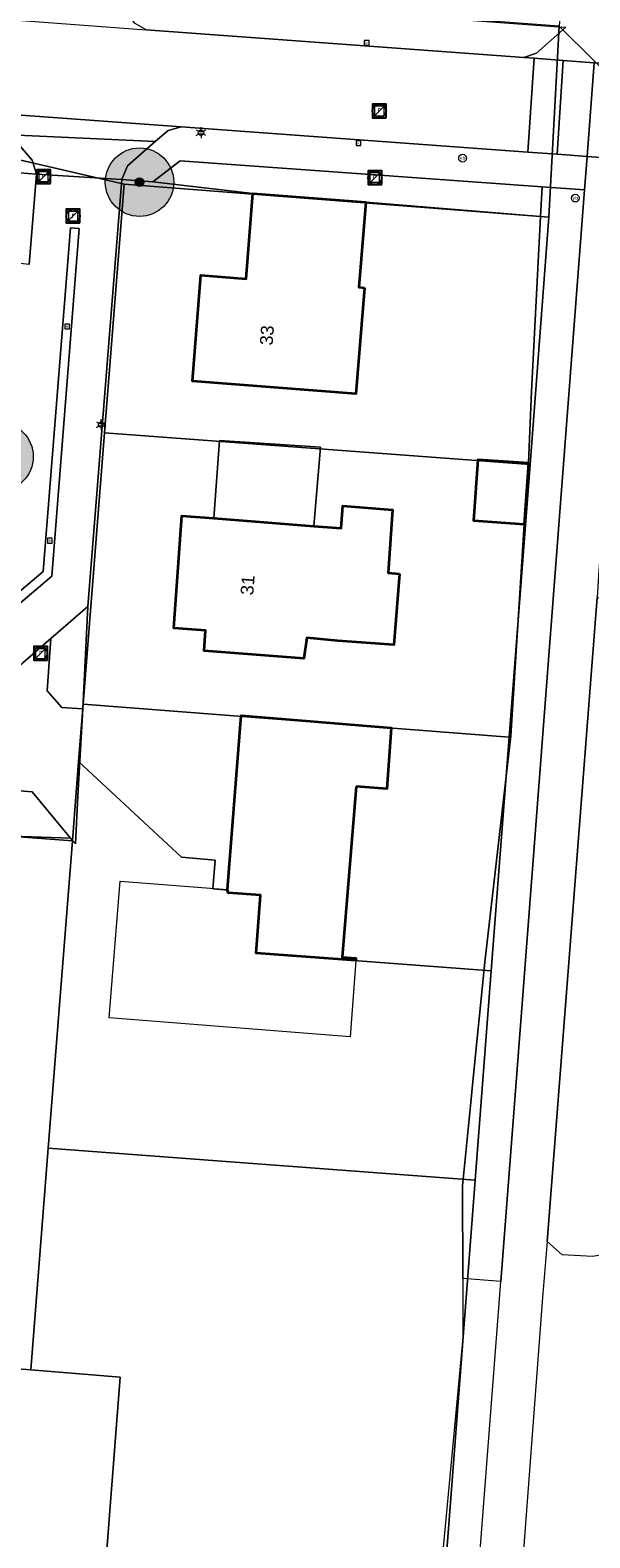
# Model space of a CAD drawing. Header units: metres. Extents: x 163543 to 168130, y 402678 to 405437.
# Tile 242 of 256: x 166906 to 166939, y 404369 to 404457. Entities that reach past the tile are written whole.
import ezdxf
from ezdxf.enums import TextEntityAlignment as Align

# ---------------------------------------------------------------- set-up
doc = ezdxf.new("R2010")
doc.units = ezdxf.units.M
doc.layers.get('0').update_dxf_attribs({"lineweight": 25})
for name, color, linetype, lineweight in [('X-CA190022.004-UO-BGT_Ondergrond$0$GE_201_SHDHek_Lijn_GEM', 253, 'X-CA190022.004-UO-BGT_Ondergrond$0$Hekwerk', 9), ('X-CA190022.004-UO-BGT_Ondergrond$0$GE_203_VGOHaag_Lijn_GEM', 253, 'X-CA190022.004-UO-BGT_Ondergrond$0$Heg', 9), ('X-CA190022.004-UO-BGT_Ondergrond$0$GE_314_WGDRijbaanLokaleweg_Vlak_GEM', 253, 'Continuous', 9), ('X-CA190022.004-UO-BGT_Ondergrond$0$GE_315_WGDRijbaanLokalewegverkeersdrempel_GEM', 253, 'Continuous', 9), ('X-CA190022.004-UO-BGT_Ondergrond$0$GE_316_WGDFietspad_Vlak_GEM', 253, 'Continuous', 9), ('X-CA190022.004-UO-BGT_Ondergrond$0$GE_317_WGDVoetpad_Vlak_GEM', 253, 'Continuous', 9), ('X-CA190022.004-UO-BGT_Ondergrond$0$GE_366_OWGBerm_groenvoorziening_Vlak_GEM', 253, 'Continuous', 9), ('X-CA190022.004-UO-BGT_Ondergrond$0$GE_367_OWGBerm_groenvoorziening_grasenk_GEM', 253, 'Continuous', 9), ('X-CA190022.004-UO-BGT_Ondergrond$0$GE_401_OTDErf_Vlak_GEM', 253, 'Continuous', 9), ('X-CA190022.004-UO-BGT_Ondergrond$0$GE_4502_GBKN_Huisnummer_Lijn_GEM', 7, 'Continuous', 9), ('X-CA190022.004-UO-BGT_Ondergrond$0$GE_601_PNDgrondvlakpand_Vlak_MV_GEM', 34, 'Continuous', 35), ('X-CA190022.004-UO-BGT_Ondergrond$0$GE_612_PanddeelOnderbouwOverbouw_Vlak_GEM', 253, 'Continuous', 9), ('X-CA190022.004-UO-BGT_Ondergrond$0$GE_613_PanddeelOnderbouwOverbouw_Lijn_GEM', 253, 'Continuous', 9), ('X-CA190022.004-UO-BGT_Ondergrond$0$GE_814_BRDVerkeersbord_Punt_GEM', 253, 'Continuous', 9), ('X-CA190022.004-UO-BGT_Ondergrond$0$GE_861_PALLichtmast_Punt_GEM', 253, 'Continuous', 9), ('X-CA190022.004-UO-BGT_Ondergrond$0$GE_885_PutInspectieofRioolput_Punt_GEM', 253, 'Continuous', 9), ('X-CA190022.004-UO-BGT_Ondergrond$0$GE_886_PutKolk_Punt_GEM', 253, 'Continuous', 9), ('X-CA190022.004-UO-BGT_Ondergrond$0$N-WE-RI-PUT_INSPECTIE-S', 253, 'Continuous', 9), ('X-CA190022.004-UO-DWM_Beplanting$0$B-WE-GR-BOOM-S AFKOMSTIG UIT BGT', 252, 'Continuous', 0), ('X-CA190022.004-UO-KAD_Percelen$0$B-WE-KG-GRENS_PERCEEL-GV', 150, 'Continuous', 9), ('X-CA190022.004-UO-WHM_Riolering gemeente_NLCS_v0.1$0$B-WE-RI-PUT-S', 214, 'Continuous', 15)]:
    doc.layers.add(name, color=color, linetype=linetype, lineweight=lineweight)
doc.layers.add('X-CA190022.004-UO-DWM_Beplanting$0$N-GV-GR-GRAS-A-200', color=7, linetype='Continuous')
doc.styles.add('X-CA190022.004-UO-BGT_Ondergrond$0$BGT_NAR', font='arial.ttf', dxfattribs={"height": 1})
doc.styles.add('X-CA190022.004-UO-BGT_Ondergrond$0$NLCS-ISO', font='NLCS-ISO.ttf')
doc.linetypes.add('X-CA190022.004-UO-BGT_Ondergrond$0$Heg', pattern='A,5,-1.5,[2,dgnlstyle-meierijstad.shx,S=0.007937,R=45,X=0,Y=0],-1.5', length=8)
doc.linetypes.add('X-CA190022.004-UO-BGT_Ondergrond$0$Hekwerk', pattern='A,5,-1.5,[2,dgnlstyle-Veghel.shx,S=0.007937,R=0,X=0,Y=0],-1.5', length=8)

# ---------------------------------------------------------------- blocks, each defined once
blk = doc.blocks.new('X-CA190022.004-UO-BGT_Ondergrond$0$SRI-KOLK-SO')
at = {"color": 0, "linetype": 'ByBlock', "lineweight": 18}
blk.add_lwpolyline([(-1.125, -1.125), (1.125, -1.125), (1.125, 1.125), (-1.125, 1.125)], close=True, dxfattribs=at)
at = {"color": 0, "linetype": 'ByBlock', "lineweight": 18, "style": 'X-CA190022.004-UO-BGT_Ondergrond$0$NLCS-ISO'}
blk.add_text('k', height=1.5, dxfattribs=at).set_placement((0, 0), align=Align.MIDDLE_CENTER)
blk = doc.blocks.new('X-CA190022.004-UO-BGT_Ondergrond$0$IMGEOKolk')
at = {"xscale": 5, "yscale": 5, "zscale": 5}
blk.add_blockref('X-CA190022.004-UO-BGT_Ondergrond$0$SRI-KOLK-SO', (0, 0), dxfattribs=at)
blk = doc.blocks.new('X-CA190022.004-UO-BGT_Ondergrond$0$N-SIE-WEG_LICHTMAST-SO')
h = blk.add_hatch(color=256)
h.paths.add_polyline_path([(1.16, 0.5, 0.658505), (-1.16, 0.5)])
h.paths.add_polyline_path([(-1.16, -0.5, 0.658505), (1.16, -0.5)])
at = {"flags": 128}
for points in [[(-2.19, 1.27), (-1.1, 0.63)], [(-1.16, 0.5), (1.16, 0.5)], [(0, 1.27), (0, 2.53)], [(1.1, 0.63), (2.19, 1.27)], [(-2.19, -1.27), (-1.1, -0.63)], [(-1.16, -0.5), (1.16, -0.5)], [(0, -1.27), (0, -2.53)], [(2.19, -1.27), (1.1, -0.63)]]:
    blk.add_lwpolyline(points, dxfattribs=at)
at = {"ltscale": 0.5}
blk.add_circle((0, 0), 1.27, dxfattribs=at)
at = {"style": 'X-CA190022.004-UO-BGT_Ondergrond$0$NLCS-ISO'}
blk.add_attdef('TYPE', text='', height=1.8, dxfattribs=at).set_placement((0, 2.53), align=Align.BOTTOM_CENTER)
blk = doc.blocks.new('X-CA190022.004-UO-BGT_Ondergrond$0$IMGEOLichtmastpaal')
at = {"xscale": 5, "yscale": 5, "zscale": 5}
blk.add_blockref('X-CA190022.004-UO-BGT_Ondergrond$0$N-SIE-WEG_LICHTMAST-SO', (0, 6.4), dxfattribs=at)
blk = doc.blocks.new('X-CA190022.004-UO-BGT_Ondergrond$0$SRI-PUT_INSPECTIEPUT_RIOOLPUT-SO')
at = {"color": 0, "linetype": 'ByBlock', "lineweight": 18}
blk.add_lwpolyline([(-1.12, -1.12), (1.12, -1.12), (1.12, 1.12), (-1.12, 1.12)], close=True, dxfattribs=at)
at = {"color": 0, "linetype": 'ByBlock', "lineweight": 18, "style": 'X-CA190022.004-UO-BGT_Ondergrond$0$NLCS-ISO'}
blk.add_text('r', height=1.5, dxfattribs=at).set_placement((0, 0.28), align=Align.MIDDLE_CENTER)
blk = doc.blocks.new('X-CA190022.004-UO-BGT_Ondergrond$0$IMGEOInspectierioolput')
at = {"layer": 'X-CA190022.004-UO-BGT_Ondergrond$0$N-WE-RI-PUT_INSPECTIE-S', "xscale": 10, "yscale": 10, "zscale": 10}
blk.add_blockref('X-CA190022.004-UO-BGT_Ondergrond$0$SRI-PUT_INSPECTIEPUT_RIOOLPUT-SO', (0, 0), dxfattribs=at)
blk = doc.blocks.new('X-CA190022.004-UO-BGT_Ondergrond$0$SIE-WEG_PAAL_VERKEERSBORD-SO')
at = {"linetype": 'ByBlock', "lineweight": 18}
blk.add_circle((0, 0), 1.5, dxfattribs=at)
at = {"linetype": 'ByBlock', "lineweight": 18, "style": 'X-CA190022.004-UO-BGT_Ondergrond$0$NLCS-ISO'}
blk.add_text('vb', height=1.5, dxfattribs=at).set_placement((0, 0.13), align=Align.MIDDLE_CENTER)
blk = doc.blocks.new('X-CA190022.004-UO-BGT_Ondergrond$0$IMGEOVerkeersbord')
at = {"xscale": 5, "yscale": 5, "zscale": 5}
blk.add_blockref('X-CA190022.004-UO-BGT_Ondergrond$0$SIE-WEG_PAAL_VERKEERSBORD-SO', (0, 0), dxfattribs=at)
blk = doc.blocks.new('X-CA190022.004-UO-WHM_Riolering gemeente_NLCS_v0.1$0$B-SRI-PUT_BETON-SO')
blk.add_line((-1.41, -1.41), (1.41, 1.41))
at = {"lineweight": -3, "flags": 128}
blk.add_lwpolyline([(2, -2), (2, 2), (-2, 2), (-2, -2)], close=True, dxfattribs=at)
at = {"lineweight": -3}
blk.add_circle((0, 0), 2, dxfattribs=at)
blk = doc.blocks.new('X-CA190022.004-UO-DWM_Beplanting$0$SGR-BOOM_01-SO')
at = {"linetype": 'ByBlock', "lineweight": 18}
h = blk.add_hatch(color=0, dxfattribs=at)
h.dxf.hatch_style = 1
edge = h.paths.add_edge_path()
edge.add_arc((0, 0), 0.25, 0, 360)
at = {"color": 0, "linetype": 'ByBlock', "lineweight": 18}
for radius in [2, 0.25]:
    blk.add_circle((0, 0), radius, dxfattribs=at)
blk = doc.blocks.new('X-CA190022.004-UO-DWM_Beplanting$0$IMGEOBoom')
at = {"transparency": 33554457}
h = blk.add_hatch(color=256, dxfattribs=at)
h.dxf.hatch_style = 1
edge = h.paths.add_edge_path()
edge.add_arc((0, 0), 100, 0, 360)
edge = h.paths.add_edge_path(flags=17)
edge.add_arc((0, 0), 12.5, 0, 360)
h = blk.add_hatch()
h.set_pattern_fill('ANGLE', color=256)
h.set_pattern_definition([(0, (0, 0), (0, 6.985), [5.08, -1.905]), (90, (0, 0), (-6.985, 4e-16), [5.08, -1.905])])
edge = h.paths.add_edge_path(flags=17)
edge.add_arc((0, 0), 12.5, 0, 360)
at = {"layer": 'X-CA190022.004-UO-DWM_Beplanting$0$N-GV-GR-GRAS-A-200'}
h = blk.add_hatch(color=256, dxfattribs=at)
h.dxf.hatch_style = 1
edge = h.paths.add_edge_path(flags=17)
edge.add_arc((0, 0), 12.5, 0, 360)
at = {"xscale": 50, "yscale": 50, "zscale": 50}
blk.add_blockref('X-CA190022.004-UO-DWM_Beplanting$0$SGR-BOOM_01-SO', (0, 0), dxfattribs=at)

msp = doc.modelspace()

# ---------------------------------------------------------------- linework, layer by layer
at = {"layer": 'X-CA190022.004-UO-BGT_Ondergrond$0$GE_201_SHDHek_Lijn_GEM'}
msp.add_line((166935.09, 404428.55), (166934.313, 404416.213), dxfattribs=at)
at = {"layer": 'X-CA190022.004-UO-BGT_Ondergrond$0$GE_203_VGOHaag_Lijn_GEM'}
for p, q in [((166936.047, 404446.537), (166936.136, 404448.269)), ((166935.52, 404436.321), (166936.047, 404446.537)), ((166935.34, 404432.14), (166935.52, 404436.321)), ((166904.618, 404410.361), (166908.578, 404410.24))]:
    msp.add_line(p, q, dxfattribs=at)
at = {"layer": 'X-CA190022.004-UO-BGT_Ondergrond$0$GE_314_WGDRijbaanLokaleweg_Vlak_GEM', "flags": 128}
for points in [[(166913.01, 404457.44), (166935.08, 404455.818), (166935.672, 404455.775), (166935.312, 404450.295), (166915.04, 404451.77), (166903.54, 404452.61), (166856.278, 404456.137), (166855.841, 404456.169), (166856.241, 404461.811), (166856.687, 404461.776), (166859.852, 404461.53), (166866.357, 404461.024), (166901.27, 404458.31), (166913.01, 404457.44)], [(166906.17, 404443.73), (166906.59, 404449), (166911.58, 404448.69), (166909.6, 404423.75), (166907.437, 404421.888), (166905.79, 404420.47)], [(166909.098, 404445.827), (166907.5, 404425.529), (166901.47, 404420.439), (166886.257, 404421.645), (166875.668, 404412.446), (166873.647, 404386.773), (166876.498, 404383.556), (166875.319, 404368.279), (166868.356, 404362.155), (166856.414, 404363.156), (166850.466, 404358.031), (166850.13, 404358.417), (166856.26, 404363.7), (166868.166, 404362.693), (166874.796, 404368.524), (166875.956, 404383.379), (166873.099, 404386.616), (166875.176, 404412.693), (166886.076, 404422.183), (166901.281, 404420.969), (166906.993, 404425.796), (166908.578, 404445.864), (166909.098, 404445.827)], [(166875.319, 404368.279), (166876.498, 404383.556), (166873.647, 404386.773), (166875.668, 404412.446), (166886.257, 404421.645), (166901.47, 404420.439), (166907.5, 404425.529), (166909.098, 404445.827), (166908.578, 404445.864), (166906.993, 404425.796), (166901.281, 404420.969), (166886.076, 404422.183), (166875.176, 404412.693), (166873.099, 404386.616), (166875.956, 404383.379), (166874.796, 404368.524)], [(166909.301, 404417.776), (166909.02, 404412.7), (166908.865, 404409.896), (166908.695, 404410.1), (166908.578, 404410.24), (166906.34, 404412.937), (166904.6, 404413.079), (166904.616, 404410.546), (166901.18, 404410.82), (166901.7, 404417.48), (166901.06, 404418.17), (166902.923, 404418.002), (166905.79, 404420.47), (166907.437, 404421.888), (166907.211, 404418.841), (166908.069, 404417.859), (166909.301, 404417.776)]]:
    msp.add_lwpolyline(points, dxfattribs=at)
at = {"layer": 'X-CA190022.004-UO-BGT_Ondergrond$0$GE_315_WGDRijbaanLokalewegverkeersdrempel_GEM', "flags": 128}
for points in [[(166937.372, 404455.65), (166937.012, 404450.172), (166935.312, 404450.295), (166935.672, 404455.775), (166937.372, 404455.65)], [(166939.193, 404455.516), (166938.776, 404450.043), (166937.012, 404450.172), (166937.372, 404455.65), (166939.193, 404455.516)], [(166941.676, 404455.334), (166941.267, 404449.862), (166938.776, 404450.043), (166939.193, 404455.516), (166941.676, 404455.334)], [(166903.54, 404452.61), (166915.04, 404451.77), (166914.29, 404451.56), (166913.537, 404450.906), (166905.076, 404451.305), (166904.24, 404452.28), (166903.54, 404452.61)], [(166913.537, 404450.906), (166911.92, 404449.5), (166911.58, 404448.69), (166906.59, 404449), (166906.35, 404449.82), (166905.076, 404451.305), (166913.537, 404450.906)]]:
    msp.add_lwpolyline(points, dxfattribs=at)
at = {"layer": 'X-CA190022.004-UO-BGT_Ondergrond$0$GE_316_WGDFietspad_Vlak_GEM', "flags": 128}
for points in [[(166943.31, 404468.11), (166942.432, 404457.29), (166942.383, 404456.679), (166942.27, 404455.29), (166941.676, 404455.334), (166939.193, 404455.516), (166937.372, 404455.65), (166935.672, 404455.775), (166935.08, 404455.818), (166935.81, 404456.07), (166937.536, 404457.584)], [(166929.816, 404300.148), (166933.1, 404342.99), (166931.88, 404350.198), (166931.59, 404351.91), (166931.353, 404353.214), (166931.38, 404353.7), (166931.672, 404357.503), (166933.535, 404381.8), (166933.73, 404384.345), (166934.507, 404394.469), (166934.585, 404395.482), (166938.62, 404448.09), (166938.776, 404450.043), (166941.267, 404449.862), (166941.17, 404447.9), (166939.45, 404425.86), (166939.35, 404424.29), (166936.44, 404386.68), (166936.17, 404383.4), (166934.156, 404356.736), (166933.9, 404353.35), (166935.49, 404343.39)]]:
    msp.add_lwpolyline(points, dxfattribs=at)
at = {"layer": 'X-CA190022.004-UO-BGT_Ondergrond$0$GE_317_WGDVoetpad_Vlak_GEM', "flags": 128}
for points in [[(166923.69, 404458.608), (166936.83, 404457.636), (166937.536, 404457.584), (166935.81, 404456.07), (166935.08, 404455.818), (166913.01, 404457.44), (166912.36, 404457.81), (166910.866, 404459.557), (166910.907, 404459.554), (166923.69, 404458.608)], [(166905.076, 404451.305), (166906.35, 404449.82), (166906.59, 404449), (166904.65, 404449.17)], [(166938.776, 404450.043), (166938.62, 404448.09), (166936.136, 404448.269), (166914.99, 404449.79), (166913.4, 404448.56), (166911.58, 404448.69), (166911.92, 404449.5), (166913.537, 404450.906), (166914.29, 404451.56), (166915.04, 404451.77), (166935.312, 404450.295), (166937.012, 404450.172), (166938.776, 404450.043)]]:
    msp.add_lwpolyline(points, dxfattribs=at)
at = {"layer": 'X-CA190022.004-UO-BGT_Ondergrond$0$GE_366_OWGBerm_groenvoorziening_Vlak_GEM', "flags": 128}
for points in [[(166906.59, 404449), (166906.17, 404443.73), (166903.73, 404444), (166904.007, 404448.646), (166902.007, 404450.626), (166903.63, 404450.51), (166904.65, 404449.17), (166906.59, 404449)], [(166936.136, 404448.269), (166936.047, 404446.537), (166925.85, 404447.38), (166919.23, 404447.88), (166913.4, 404448.56), (166914.99, 404449.79), (166936.136, 404448.269)], [(166909.6, 404423.75), (166909.301, 404417.776), (166908.069, 404417.859), (166907.211, 404418.841), (166907.437, 404421.888), (166909.6, 404423.75)], [(166906.34, 404412.937), (166908.578, 404410.24), (166904.618, 404410.361), (166904.616, 404410.546), (166904.6, 404413.079), (166906.34, 404412.937)]]:
    msp.add_lwpolyline(points, dxfattribs=at)
at = {"layer": 'X-CA190022.004-UO-BGT_Ondergrond$0$GE_367_OWGBerm_groenvoorziening_grasenk_GEM', "flags": 128}
for points in [[(166938.62, 404448.09), (166934.585, 404395.482), (166934.507, 404394.469), (166933.73, 404384.345), (166931.504, 404384.516), (166931.491, 404389.919), (166931.974, 404394.79), (166932.077, 404395.82), (166932.788, 404402.988), (166934.313, 404416.213), (166935.09, 404428.55), (166935.34, 404432.14), (166935.52, 404436.321), (166936.047, 404446.537), (166936.136, 404448.269), (166938.62, 404448.09)], [(166941.27, 404424.15), (166939.51, 404401.57), (166942.28, 404386.35), (166939.09, 404385.81), (166937.32, 404385.9), (166936.44, 404386.68), (166939.35, 404424.29), (166941.27, 404424.15)]]:
    msp.add_lwpolyline(points, dxfattribs=at)
at = {"layer": 'X-CA190022.004-UO-BGT_Ondergrond$0$GE_401_OTDErf_Vlak_GEM', "flags": 128}
for points in [[(166904.618, 404410.361), (166908.578, 404410.24), (166908.695, 404410.1), (166908.865, 404409.896), (166909.02, 404412.7), (166909.301, 404417.776), (166909.6, 404423.75), (166911.58, 404448.69), (166913.4, 404448.56), (166919.23, 404447.88), (166918.85, 404442.9), (166916.19, 404443.11), (166915.72, 404436.92), (166925.26, 404436.18), (166925.77, 404442.37), (166925.44, 404442.4), (166925.85, 404447.38), (166936.047, 404446.537), (166935.52, 404436.321), (166935.34, 404432.14), (166932.4, 404432.34), (166932.15, 404428.76), (166935.09, 404428.55), (166934.313, 404416.213)], [(166922.4, 404421.93), (166922.22, 404420.73), (166916.4, 404421.17), (166916.47, 404422.36), (166914.62, 404422.5), (166915.08, 404429.06), (166916.952, 404428.913), (166922.81, 404428.454), (166924.4, 404428.33), (166924.5, 404429.63), (166927.4, 404429.41), (166927.15, 404425.72), (166927.806, 404425.66), (166927.48, 404421.523), (166924.21, 404421.76), (166922.4, 404421.93)], [(166911.48, 404407.71), (166917.75, 404407.24), (166918.56, 404417.39), (166927.33, 404416.67), (166927.06, 404413.11), (166925.27, 404413.25), (166924.46, 404403.28), (166925.26, 404403.22), (166925.25, 404403.078), (166924.93, 404398.63), (166910.85, 404399.73), (166911.48, 404407.71)], [(166934.313, 404416.213), (166932.788, 404402.988), (166932.077, 404395.82), (166931.974, 404394.79), (166931.491, 404389.919), (166931.504, 404384.516), (166931.511, 404381.956), (166931.513, 404381.059), (166930.065, 404365.687)]]:
    msp.add_lwpolyline(points, dxfattribs=at)
at = {"layer": 'X-CA190022.004-UO-BGT_Ondergrond$0$GE_601_PNDgrondvlakpand_Vlak_MV_GEM', "flags": 128}
for points in [[(166925.77, 404442.37), (166925.26, 404436.18), (166915.72, 404436.92), (166916.19, 404443.11), (166918.85, 404442.9), (166919.23, 404447.88), (166925.85, 404447.38), (166925.44, 404442.4), (166925.77, 404442.37)], [(166935.34, 404432.14), (166935.09, 404428.55), (166932.15, 404428.76), (166932.4, 404432.34), (166935.34, 404432.14)], [(166927.806, 404425.66), (166927.48, 404421.523), (166924.21, 404421.76), (166922.4, 404421.93), (166922.22, 404420.73), (166916.4, 404421.17), (166916.47, 404422.36), (166914.62, 404422.5), (166915.08, 404429.06), (166916.952, 404428.913), (166922.81, 404428.454), (166924.4, 404428.33), (166924.5, 404429.63), (166927.4, 404429.41), (166927.15, 404425.72), (166927.806, 404425.66)], [(166925.27, 404413.25), (166924.46, 404403.28), (166925.26, 404403.22), (166925.25, 404403.078), (166919.424, 404403.517), (166919.68, 404406.905), (166917.786, 404407.048), (166917.75, 404407.24), (166918.56, 404417.39), (166927.33, 404416.67), (166927.06, 404413.11), (166925.27, 404413.25)]]:
    msp.add_lwpolyline(points, dxfattribs=at)
at = {"layer": 'X-CA190022.004-UO-BGT_Ondergrond$0$GE_612_PanddeelOnderbouwOverbouw_Vlak_GEM', "flags": 128}
msp.add_lwpolyline([(166916.952, 404428.913), (166917.29, 404433.46), (166923.19, 404433.07), (166922.81, 404428.454), (166916.952, 404428.913)], dxfattribs=at)
at = {"layer": 'X-CA190022.004-UO-BGT_Ondergrond$0$GE_613_PanddeelOnderbouwOverbouw_Lijn_GEM'}
for p, q in [((166917.29, 404433.46), (166916.952, 404428.913)), ((166923.19, 404433.07), (166917.29, 404433.46)), ((166922.81, 404428.454), (166923.19, 404433.07))]:
    msp.add_line(p, q, dxfattribs=at)
at = {"layer": 'X-CA190022.004-UO-KAD_Percelen$0$B-WE-KG-GRENS_PERCEEL-GV', "flags": 128}
for points in [[(166944.53, 404545.02), (166943.76, 404533.09), (166942.53, 404518.98), (166941, 404503.76), (166939.8, 404489.43), (166938.51, 404474.03), (166937.14, 404457.64), (166947.54, 404447.35), (166952.29, 404481.91), (166959.56, 404571.67), (166960.42, 404585.04), (166960.04, 404596.47), (166955.93, 404594.54), (166954.99, 404604.75), (166949.06, 404602.81), (166945.53, 404601.4), (166949.26, 404601.1), (166946.26, 404565.43), (166946.01, 404562.49)], [(166890.884, 404451.44), (166902.306, 404450.607), (166911.715, 404448.427), (166936.542, 404446.499), (166937.14, 404457.64), (166911.14, 404459.59), (166903.63, 404460.15), (166890.21, 404461.16), (166876.77, 404462.17), (166863.27, 404463.18), (166849.29, 404464.23), (166849.666, 404454.445), (166863.639, 404453.426), (166877.236, 404452.435)], [(166935.435, 404432.056), (166936.542, 404446.499), (166911.715, 404448.427), (166910.571, 404433.899)], [(166934.215, 404416.13), (166935.435, 404432.056), (166910.571, 404433.899), (166909.323, 404418.057)], [(166934.215, 404416.13), (166909.323, 404418.057), (166909.059, 404414.702), (166915.075, 404409.112), (166917.04, 404408.955), (166916.905, 404407.268), (166917.804, 404407.197), (166917.786, 404407.048), (166919.68, 404406.905), (166919.424, 404403.517), (166933.169, 404402.481)], [(166907.279, 404392.118), (166932.232, 404390.251), (166933.169, 404402.481), (166919.424, 404403.517), (166919.68, 404406.905), (166917.786, 404407.048), (166917.804, 404407.197), (166916.905, 404407.268), (166917.04, 404408.955), (166915.075, 404409.112), (166909.059, 404414.702), (166908.693, 404410.071)], [(166906.259, 404379.174), (166907.279, 404392.118), (166908.693, 404410.071), (166894.923, 404411.114), (166893.764, 404396.849), (166892.543, 404380.212)], [(166910.182, 404361.877), (166912.176, 404361.726), (166911.803, 404356.707), (166929.562, 404355.423), (166932.232, 404390.251), (166907.279, 404392.118), (166906.259, 404379.174), (166911.475, 404378.763)], [(166910.182, 404361.877), (166911.475, 404378.763), (166906.259, 404379.174), (166892.543, 404380.212), (166878.675, 404381.273), (166877.56, 404367.146), (166880.056, 404364.151)]]:
    msp.add_lwpolyline(points, close=True, dxfattribs=at)
for points in [[(166947.54, 404447.35), (166937.14, 404457.64), (166936.542, 404446.499), (166935.435, 404432.056), (166934.215, 404416.13), (166933.169, 404402.481), (166932.232, 404390.251), (166929.562, 404355.423), (166929.181, 404350.447), (166926.275, 404312.523)], [(166894.923, 404411.114), (166908.693, 404410.071), (166909.059, 404414.702), (166909.323, 404418.057), (166910.571, 404433.899), (166911.715, 404448.427), (166902.306, 404450.607)]]:
    msp.add_lwpolyline(points, dxfattribs=at)

# ---------------------------------------------------------------- block references
at = {"layer": 'X-CA190022.004-UO-BGT_Ondergrond$0$GE_814_BRDVerkeersbord_Punt_GEM', "xscale": 0.03, "yscale": 0.03, "zscale": 0.02}
for p in [(166931.491, 404449.94), (166938.077, 404447.608)]:
    msp.add_blockref('X-CA190022.004-UO-BGT_Ondergrond$0$IMGEOVerkeersbord', p, dxfattribs=at)
at = {"layer": 'X-CA190022.004-UO-BGT_Ondergrond$0$GE_861_PALLichtmast_Punt_GEM', "xscale": 0.025, "yscale": 0.025, "zscale": 0.025}
for p in [(166916.209, 404451.27), (166910.369, 404434.219)]:
    msp.add_blockref('X-CA190022.004-UO-BGT_Ondergrond$0$IMGEOLichtmastpaal', p, dxfattribs=at)
at = {"layer": 'X-CA190022.004-UO-BGT_Ondergrond$0$GE_885_PutInspectieofRioolput_Punt_GEM', "xscale": 0.025, "yscale": 0.025, "zscale": 0.025}
for p in [(166926.627, 404452.701), (166907.006, 404448.863), (166926.359, 404448.812), (166908.738, 404446.552), (166906.825, 404421.009)]:
    msp.add_blockref('X-CA190022.004-UO-BGT_Ondergrond$0$IMGEOInspectierioolput', p, dxfattribs=at)
at = {"layer": 'X-CA190022.004-UO-BGT_Ondergrond$0$GE_886_PutKolk_Punt_GEM', "xscale": 0.025, "yscale": 0.025, "zscale": 0.025}
for p in [(166925.887, 404456.675), (166925.409, 404450.813), (166908.385, 404440.115), (166907.374, 404427.605)]:
    msp.add_blockref('X-CA190022.004-UO-BGT_Ondergrond$0$IMGEOKolk', p, dxfattribs=at)
at = {"layer": 'X-CA190022.004-UO-DWM_Beplanting$0$B-WE-GR-BOOM-S AFKOMSTIG UIT BGT', "xscale": 0.02, "yscale": 0.02, "zscale": 0.02}
for p in [(166912.617, 404448.538), (166904.407, 404432.506)]:
    msp.add_blockref('X-CA190022.004-UO-DWM_Beplanting$0$IMGEOBoom', p, dxfattribs=at)
at = {"layer": 'X-CA190022.004-UO-WHM_Riolering gemeente_NLCS_v0.1$0$B-WE-RI-PUT-S', "xscale": 0.2, "yscale": 0.2, "zscale": 0.2}
for p in [(166926.624, 404452.704), (166907.008, 404448.864), (166926.368, 404448.8), (166908.736, 404446.56), (166906.832, 404421.024)]:
    msp.add_blockref('X-CA190022.004-UO-WHM_Riolering gemeente_NLCS_v0.1$0$B-SRI-PUT_BETON-SO', p, dxfattribs=at)

# ---------------------------------------------------------------- texts
at = {"layer": 'X-CA190022.004-UO-BGT_Ondergrond$0$GE_4502_GBKN_Huisnummer_Lijn_GEM', "style": 'X-CA190022.004-UO-BGT_Ondergrond$0$BGT_NAR'}
for s, rotation, p in [('33', 85.7, (166920.059, 404439.594)), ('31', 86, (166918.93, 404425.007))]:
    msp.add_text(s, height=0.75, rotation=rotation, dxfattribs=at).set_placement(p, align=Align.MIDDLE_CENTER)

doc.saveas('drawing.dxf')
